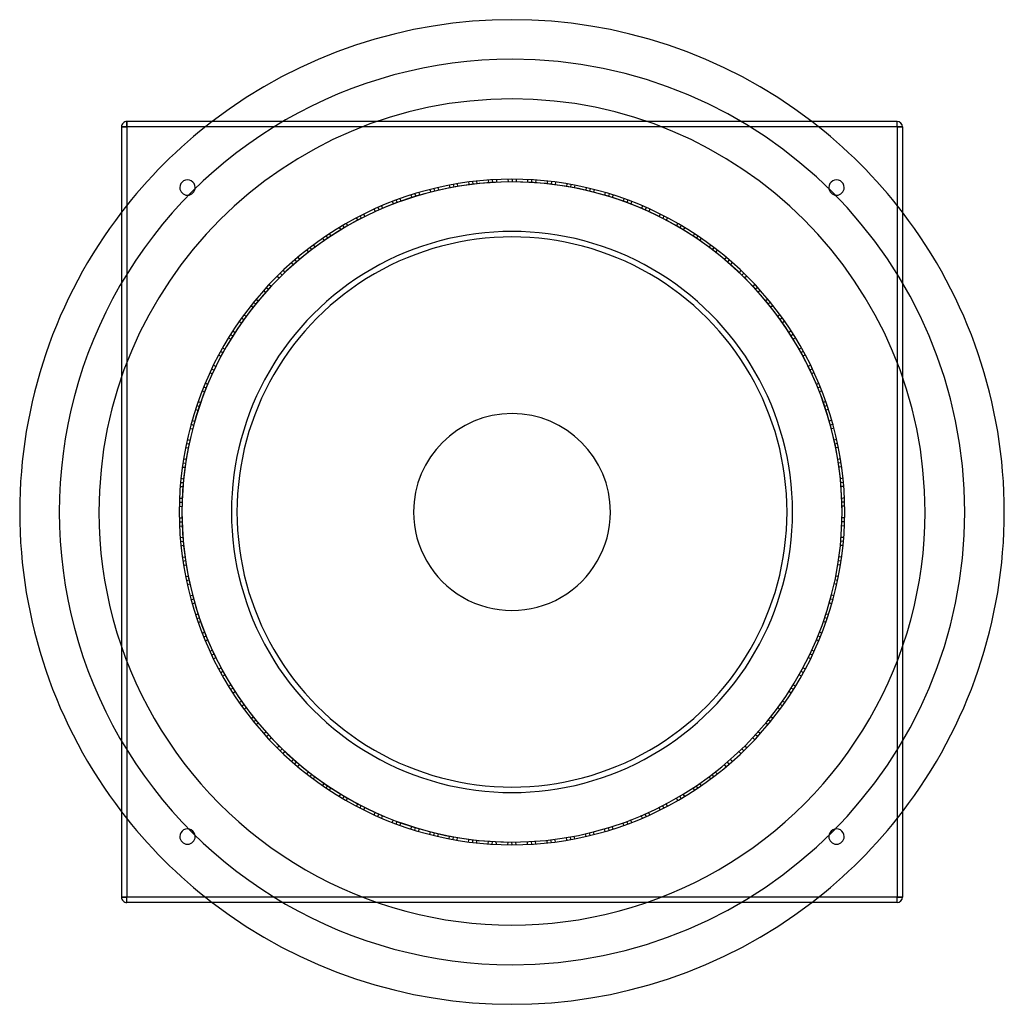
# Model space of a CAD drawing. Header units: millimetres. Extents: x -448 to 448, y -448 to 448.
import ezdxf

# ---------------------------------------------------------------- set-up
doc = ezdxf.new("R2010")
doc.units = ezdxf.units.MM
doc.layers.add('HIDDEN', color=7, linetype='Continuous')
doc.layers.add('THICK', color=7, linetype='Continuous')

msp = doc.modelspace()

# ---------------------------------------------------------------- linework, layer by layer
at = {"layer": 'HIDDEN'}
for p, q in [((-350, 350), (-355, 350)), ((-355, 350), (-355, 350)), ((-350, 350), (-350, 355)), ((-350, 355), (-350, 355)), ((-350, 350), (-350, -350)), ((350, 350), (-350, 350)), ((350, 350), (350, 355)), ((350, 355), (350, 355)), ((350, 350), (350, -350)), ((355, 350), (350, 350)), ((355, 350), (355, 350)), ((-57.22, 297.04), (-56.63, 294.61)), ((-57.22, 297.04), (-56.63, 294.61)), ((-57.22, 297.04), (-56.63, 294.61)), ((-53.6, 297.71), (-53.01, 295.28)), ((-53.6, 297.71), (-53.01, 295.28)), ((-53.6, 297.71), (-53.01, 295.28)), ((-53.6, 297.71), (-53.01, 295.28)), ((-49.79, 298.37), (-49.5, 295.89)), ((-49.79, 298.37), (-49.5, 295.89)), ((-49.79, 298.37), (-49.5, 295.89)), ((-39.56, 299.9), (-38.97, 297.46)), ((-39.56, 299.9), (-38.97, 297.46)), ((-35.78, 300.38), (-35.48, 297.89)), ((-35.78, 300.38), (-35.48, 297.89)), ((-35.78, 300.38), (-35.48, 297.89)), ((-35.78, 300.38), (-35.48, 297.89)), ((-35.78, 300.38), (-35.48, 297.89)), ((-35.78, 300.38), (-35.48, 297.89)), ((-32.12, 300.79), (-31.82, 298.31)), ((-32.12, 300.79), (-31.82, 298.31)), ((-21.69, 301.72), (-21.39, 299.24)), ((-21.69, 301.72), (-21.39, 299.24)), ((-21.69, 301.72), (-21.39, 299.24)), ((-18.01, 301.96), (-17.71, 299.48)), ((-18.01, 301.96), (-17.71, 299.48)), ((-18.01, 301.96), (-17.71, 299.48)), ((-18.01, 301.96), (-17.71, 299.48)), ((-14.15, 302.17), (-14.15, 299.67)), ((-14.15, 302.17), (-14.15, 299.67)), ((-14.15, 302.17), (-14.15, 299.67)), ((-3.82, 302.48), (-3.52, 299.98)), ((-3.82, 302.48), (-3.52, 299.98)), ((0, 302.5), (0, 300)), ((0, 302.5), (0, 300)), ((0, 302.5), (0, 300)), ((0, 302.5), (0, 300)), ((0, 302.5), (0, 300)), ((0, 302.5), (0, 300)), ((3.68, 302.48), (3.68, 299.98)), ((3.68, 302.48), (3.68, 299.98)), ((14.15, 302.17), (14.15, 299.67)), ((14.15, 302.17), (14.15, 299.67)), ((14.15, 302.17), (14.15, 299.67)), ((17.83, 301.97), (17.83, 299.47)), ((17.83, 301.97), (17.83, 299.47)), ((17.83, 301.97), (17.83, 299.47)), ((17.83, 301.97), (17.83, 299.47)), ((21.69, 301.72), (21.39, 299.24)), ((21.69, 301.72), (21.39, 299.24)), ((21.69, 301.72), (21.39, 299.24)), ((31.99, 300.8), (31.99, 298.29)), ((31.99, 300.8), (31.99, 298.29)), ((35.78, 300.38), (35.48, 297.89)), ((35.78, 300.38), (35.48, 297.89)), ((35.78, 300.38), (35.48, 297.89)), ((35.78, 300.38), (35.48, 297.89)), ((35.78, 300.38), (35.48, 297.89)), ((35.78, 300.38), (35.48, 297.89)), ((39.43, 299.92), (39.13, 297.44)), ((39.43, 299.92), (39.13, 297.44)), ((49.79, 298.37), (49.5, 295.89)), ((49.79, 298.37), (49.5, 295.89)), ((49.79, 298.37), (49.5, 295.89)), ((53.42, 297.75), (53.13, 295.26)), ((53.42, 297.75), (53.13, 295.26)), ((53.42, 297.75), (53.13, 295.26)), ((53.42, 297.75), (53.13, 295.26)), ((57.22, 297.04), (56.63, 294.61)), ((57.22, 297.04), (56.63, 294.61)), ((57.22, 297.04), (56.63, 294.61)), ((-91.95, 288.19), (-91.08, 285.84)), ((-91.95, 288.19), (-91.08, 285.84)), ((-91.95, 288.19), (-91.08, 285.84)), ((-88.43, 289.29), (-87.56, 286.94)), ((-88.43, 289.29), (-87.56, 286.94)), ((-88.43, 289.29), (-87.56, 286.94)), ((-88.43, 289.29), (-87.56, 286.94)), ((-84.73, 290.39), (-84.14, 287.96)), ((-84.73, 290.39), (-84.14, 287.96)), ((-84.73, 290.39), (-84.14, 287.96)), ((-74.76, 293.12), (-73.88, 290.76)), ((-74.76, 293.12), (-73.88, 290.76)), ((-71.05, 294.04), (-70.47, 291.61)), ((-71.05, 294.04), (-70.47, 291.61)), ((-71.05, 294.04), (-70.47, 291.61)), ((-71.05, 294.04), (-70.47, 291.61)), ((-71.05, 294.04), (-70.47, 291.61)), ((-71.05, 294.04), (-70.47, 291.61)), ((-67.47, 294.88), (-66.88, 292.45)), ((-67.47, 294.88), (-66.88, 292.45)), ((67.34, 294.91), (67.04, 292.41)), ((67.34, 294.91), (67.04, 292.41)), ((71.05, 294.04), (70.47, 291.61)), ((71.05, 294.04), (70.47, 291.61)), ((71.05, 294.04), (70.47, 291.61)), ((71.05, 294.04), (70.47, 291.61)), ((71.05, 294.04), (70.47, 291.61)), ((71.05, 294.04), (70.47, 291.61)), ((74.63, 293.15), (74.04, 290.72)), ((74.63, 293.15), (74.04, 290.72)), ((84.73, 290.39), (84.14, 287.96)), ((84.73, 290.39), (84.14, 287.96)), ((84.73, 290.39), (84.14, 287.96)), ((88.26, 289.34), (87.68, 286.9)), ((88.26, 289.34), (87.68, 286.9)), ((88.26, 289.34), (87.68, 286.9)), ((88.26, 289.34), (87.68, 286.9)), ((91.95, 288.19), (91.08, 285.84)), ((91.95, 288.19), (91.08, 285.84)), ((91.95, 288.19), (91.08, 285.84)), ((-118.48, 278.33), (-117.61, 275.98)), ((-118.48, 278.33), (-117.61, 275.98)), ((-118.48, 278.33), (-117.61, 275.98)), ((-108.9, 282.22), (-107.75, 279.98)), ((-108.9, 282.22), (-107.75, 279.98)), ((-105.33, 283.57), (-104.46, 281.23)), ((-105.33, 283.57), (-104.46, 281.23)), ((-105.33, 283.57), (-104.46, 281.23)), ((-105.33, 283.57), (-104.46, 281.23)), ((-105.33, 283.57), (-104.46, 281.23)), ((-105.33, 283.57), (-104.46, 281.23)), ((-101.87, 284.83), (-101, 282.49)), ((-101.87, 284.83), (-101, 282.49)), ((101.75, 284.88), (101.16, 282.43)), ((101.75, 284.88), (101.16, 282.43)), ((105.33, 283.57), (104.46, 281.23)), ((105.33, 283.57), (104.46, 281.23)), ((105.33, 283.57), (104.46, 281.23)), ((105.33, 283.57), (104.46, 281.23)), ((105.33, 283.57), (104.46, 281.23)), ((105.33, 283.57), (104.46, 281.23)), ((108.77, 282.27), (107.9, 279.92)), ((108.77, 282.27), (107.9, 279.92)), ((118.48, 278.33), (117.61, 275.98)), ((118.48, 278.33), (117.61, 275.98)), ((118.48, 278.33), (117.61, 275.98)), ((-138.13, 269.12), (-136.99, 266.9)), ((-138.13, 269.12), (-136.99, 266.9)), ((-138.13, 269.12), (-136.99, 266.9)), ((-138.13, 269.12), (-136.99, 266.9)), ((-138.13, 269.12), (-136.99, 266.9)), ((-138.13, 269.12), (-136.99, 266.9)), ((-134.85, 270.78), (-133.7, 268.56)), ((-134.85, 270.78), (-133.7, 268.56)), ((-125.39, 275.29), (-124.25, 273.06)), ((-125.39, 275.29), (-124.25, 273.06)), ((-125.39, 275.29), (-124.25, 273.06)), ((-122.02, 276.8), (-120.88, 274.57)), ((-122.02, 276.8), (-120.88, 274.57)), ((-122.02, 276.8), (-120.88, 274.57)), ((-122.02, 276.8), (-120.88, 274.57)), ((121.87, 276.87), (120.99, 274.52)), ((121.87, 276.87), (120.99, 274.52)), ((121.87, 276.87), (120.99, 274.52)), ((121.87, 276.87), (120.99, 274.52)), ((125.39, 275.29), (124.25, 273.06)), ((125.39, 275.29), (124.25, 273.06)), ((125.39, 275.29), (124.25, 273.06)), ((134.72, 270.84), (133.85, 268.49)), ((134.72, 270.84), (133.85, 268.49)), ((138.13, 269.12), (136.99, 266.9)), ((138.13, 269.12), (136.99, 266.9)), ((138.13, 269.12), (136.99, 266.9)), ((138.13, 269.12), (136.99, 266.9)), ((138.13, 269.12), (136.99, 266.9)), ((138.13, 269.12), (136.99, 266.9)), ((-153.91, 260.42), (-152.51, 258.34)), ((-153.91, 260.42), (-152.51, 258.34)), ((-153.91, 260.42), (-152.51, 258.34)), ((-153.91, 260.42), (-152.51, 258.34)), ((-150.57, 262.36), (-149.43, 260.14)), ((-150.57, 262.36), (-149.43, 260.14)), ((-150.57, 262.36), (-149.43, 260.14)), ((-141.51, 267.36), (-140.11, 265.27)), ((-141.51, 267.36), (-140.11, 265.27)), ((141.39, 267.42), (140.25, 265.2)), ((141.39, 267.42), (140.25, 265.2)), ((150.57, 262.36), (149.43, 260.14)), ((150.57, 262.36), (149.43, 260.14)), ((150.57, 262.36), (149.43, 260.14)), ((153.76, 260.51), (152.61, 258.28)), ((153.76, 260.51), (152.61, 258.28)), ((153.76, 260.51), (152.61, 258.28)), ((153.76, 260.51), (152.61, 258.28)), ((-168.99, 250.9), (-167.59, 248.82)), ((-168.99, 250.9), (-167.59, 248.82)), ((-168.99, 250.9), (-167.59, 248.82)), ((-168.99, 250.9), (-167.59, 248.82)), ((-168.99, 250.9), (-167.59, 248.82)), ((-168.99, 250.9), (-167.59, 248.82)), ((-165.93, 252.93), (-164.53, 250.86)), ((-165.93, 252.93), (-164.53, 250.86)), ((-157.07, 258.53), (-155.67, 256.45)), ((-157.07, 258.53), (-155.67, 256.45)), ((-157.07, 258.53), (-155.67, 256.45)), ((157.07, 258.53), (155.67, 256.45)), ((157.07, 258.53), (155.67, 256.45)), ((157.07, 258.53), (155.67, 256.45)), ((165.81, 253.01), (164.66, 250.77)), ((165.81, 253.01), (164.66, 250.77)), ((168.99, 250.9), (167.59, 248.82)), ((168.99, 250.9), (167.59, 248.82)), ((168.99, 250.9), (167.59, 248.82)), ((168.99, 250.9), (167.59, 248.82)), ((168.99, 250.9), (167.59, 248.82)), ((168.99, 250.9), (167.59, 248.82)), ((-180.54, 242.71), (-179.15, 240.64)), ((-180.54, 242.71), (-179.15, 240.64)), ((-180.54, 242.71), (-179.15, 240.64)), ((-172.14, 248.74), (-170.5, 246.84)), ((-172.14, 248.74), (-170.5, 246.84)), ((172.03, 248.82), (170.63, 246.75)), ((172.03, 248.82), (170.63, 246.75)), ((180.54, 242.71), (179.15, 240.64)), ((180.54, 242.71), (179.15, 240.64)), ((180.54, 242.71), (179.15, 240.64)), ((-186.54, 238.14), (-184.91, 236.24)), ((-186.54, 238.14), (-184.91, 236.24)), ((-186.54, 238.14), (-184.91, 236.24)), ((-183.63, 240.39), (-181.99, 238.49)), ((-183.63, 240.39), (-181.99, 238.49)), ((-183.63, 240.39), (-181.99, 238.49)), ((-183.63, 240.39), (-181.99, 238.49)), ((183.49, 240.5), (182.09, 238.42)), ((183.49, 240.5), (182.09, 238.42)), ((183.49, 240.5), (182.09, 238.42)), ((183.49, 240.5), (182.09, 238.42)), ((186.54, 238.14), (184.91, 236.24)), ((186.54, 238.14), (184.91, 236.24)), ((186.54, 238.14), (184.91, 236.24)), ((-200.35, 226.64), (-198.5, 224.94)), ((-200.35, 226.64), (-198.5, 224.94)), ((-197.48, 229.15), (-195.85, 227.25)), ((-197.48, 229.15), (-195.85, 227.25)), ((-197.48, 229.15), (-195.85, 227.25)), ((-197.48, 229.15), (-195.85, 227.25)), ((-197.48, 229.15), (-195.85, 227.25)), ((-197.48, 229.15), (-195.85, 227.25)), ((-194.68, 231.53), (-193.04, 229.64)), ((-194.68, 231.53), (-193.04, 229.64)), ((194.57, 231.62), (193.17, 229.53)), ((194.57, 231.62), (193.17, 229.53)), ((197.48, 229.15), (195.85, 227.25)), ((197.48, 229.15), (195.85, 227.25)), ((197.48, 229.15), (195.85, 227.25)), ((197.48, 229.15), (195.85, 227.25)), ((197.48, 229.15), (195.85, 227.25)), ((197.48, 229.15), (195.85, 227.25)), ((200.25, 226.73), (198.62, 224.83)), ((200.25, 226.73), (198.62, 224.83)), ((-210.77, 216.99), (-208.92, 215.29)), ((-210.77, 216.99), (-208.92, 215.29)), ((-210.77, 216.99), (-208.92, 215.29)), ((-210.77, 216.99), (-208.92, 215.29)), ((-207.98, 219.66), (-206.35, 217.76)), ((-207.98, 219.66), (-206.35, 217.76)), ((-207.98, 219.66), (-206.35, 217.76)), ((207.98, 219.66), (206.35, 217.76)), ((207.98, 219.66), (206.35, 217.76)), ((207.98, 219.66), (206.35, 217.76)), ((210.64, 217.11), (209.01, 215.21)), ((210.64, 217.11), (209.01, 215.21)), ((210.64, 217.11), (209.01, 215.21)), ((210.64, 217.11), (209.01, 215.21)), ((-220.69, 206.88), (-218.85, 205.2)), ((-220.69, 206.88), (-218.85, 205.2)), ((-213.4, 214.4), (-211.55, 212.71)), ((-213.4, 214.4), (-211.55, 212.71)), ((-213.4, 214.4), (-211.55, 212.71)), ((213.4, 214.4), (211.55, 212.71)), ((213.4, 214.4), (211.55, 212.71)), ((213.4, 214.4), (211.55, 212.71)), ((220.6, 206.98), (218.96, 205.08)), ((220.6, 206.98), (218.96, 205.08)), ((-225.75, 201.35), (-223.71, 199.89)), ((-225.75, 201.35), (-223.71, 199.89)), ((-223.19, 204.18), (-221.35, 202.49)), ((-223.19, 204.18), (-221.35, 202.49)), ((-223.19, 204.18), (-221.35, 202.49)), ((-223.19, 204.18), (-221.35, 202.49)), ((-223.19, 204.18), (-221.35, 202.49)), ((-223.19, 204.18), (-221.35, 202.49)), ((223.19, 204.18), (221.35, 202.49)), ((223.19, 204.18), (221.35, 202.49)), ((223.19, 204.18), (221.35, 202.49)), ((223.19, 204.18), (221.35, 202.49)), ((223.19, 204.18), (221.35, 202.49)), ((223.19, 204.18), (221.35, 202.49)), ((225.66, 201.45), (223.82, 199.76)), ((225.66, 201.45), (223.82, 199.76)), ((-234.95, 190.53), (-232.92, 189.07)), ((-234.95, 190.53), (-232.92, 189.07)), ((-234.95, 190.53), (-232.92, 189.07)), ((-234.95, 190.53), (-232.92, 189.07)), ((-232.5, 193.52), (-230.66, 191.83)), ((-232.5, 193.52), (-230.66, 191.83)), ((-232.5, 193.52), (-230.66, 191.83)), ((232.5, 193.52), (230.66, 191.83)), ((232.5, 193.52), (230.66, 191.83)), ((232.5, 193.52), (230.66, 191.83)), ((234.84, 190.67), (233, 188.98)), ((234.84, 190.67), (233, 188.98)), ((234.84, 190.67), (233, 188.98)), ((234.84, 190.67), (233, 188.98)), ((-243.61, 179.33), (-241.58, 177.87)), ((-243.61, 179.33), (-241.58, 177.87)), ((-237.26, 187.66), (-235.22, 186.2)), ((-237.26, 187.66), (-235.22, 186.2)), ((-237.26, 187.66), (-235.22, 186.2)), ((237.26, 187.66), (235.22, 186.2)), ((237.26, 187.66), (235.22, 186.2)), ((237.26, 187.66), (235.22, 186.2)), ((243.53, 179.44), (241.68, 177.74)), ((243.53, 179.44), (241.68, 177.74)), ((-247.98, 173.24), (-245.78, 172.02)), ((-247.98, 173.24), (-245.78, 172.02)), ((-245.78, 176.35), (-243.75, 174.89)), ((-245.78, 176.35), (-243.75, 174.89)), ((-245.78, 176.35), (-243.75, 174.89)), ((-245.78, 176.35), (-243.75, 174.89)), ((-245.78, 176.35), (-243.75, 174.89)), ((-245.78, 176.35), (-243.75, 174.89)), ((245.78, 176.35), (243.75, 174.89)), ((245.78, 176.35), (243.75, 174.89)), ((245.78, 176.35), (243.75, 174.89)), ((245.78, 176.35), (243.75, 174.89)), ((245.78, 176.35), (243.75, 174.89)), ((245.78, 176.35), (243.75, 174.89)), ((247.9, 173.35), (245.87, 171.89)), ((247.9, 173.35), (245.87, 171.89)), ((-255.84, 161.41), (-253.65, 160.2)), ((-255.84, 161.41), (-253.65, 160.2)), ((-255.84, 161.41), (-253.65, 160.2)), ((-255.84, 161.41), (-253.65, 160.2)), ((-253.76, 164.66), (-251.73, 163.2)), ((-253.76, 164.66), (-251.73, 163.2)), ((-253.76, 164.66), (-251.73, 163.2)), ((253.76, 164.66), (251.73, 163.2)), ((253.76, 164.66), (251.73, 163.2)), ((253.76, 164.66), (251.73, 163.2)), ((255.75, 161.56), (253.71, 160.1)), ((255.75, 161.56), (253.71, 160.1)), ((255.75, 161.56), (253.71, 160.1)), ((255.75, 161.56), (253.71, 160.1)), ((-257.79, 158.28), (-255.6, 157.07)), ((-257.79, 158.28), (-255.6, 157.07)), ((-257.79, 158.28), (-255.6, 157.07)), ((257.79, 158.28), (255.6, 157.07)), ((257.79, 158.28), (255.6, 157.07)), ((257.79, 158.28), (255.6, 157.07)), ((-264.91, 146.04), (-262.72, 144.84)), ((-264.91, 146.04), (-262.72, 144.84)), ((-264.91, 146.04), (-262.72, 144.84)), ((-264.91, 146.04), (-262.72, 144.84)), ((-264.91, 146.04), (-262.72, 144.84)), ((-264.91, 146.04), (-262.72, 144.84)), ((-263.11, 149.26), (-260.92, 148.05)), ((-263.11, 149.26), (-260.92, 148.05)), ((263.05, 149.37), (261, 147.91)), ((263.05, 149.37), (261, 147.91)), ((264.91, 146.04), (262.72, 144.84)), ((264.91, 146.04), (262.72, 144.84)), ((264.91, 146.04), (262.72, 144.84)), ((264.91, 146.04), (262.72, 144.84)), ((264.91, 146.04), (262.72, 144.84)), ((264.91, 146.04), (262.72, 144.84)), ((-266.73, 142.69), (-264.4, 141.75)), ((-266.73, 142.69), (-264.4, 141.75)), ((266.67, 142.81), (264.48, 141.6)), ((266.67, 142.81), (264.48, 141.6)), ((-274.7, 126.68), (-272.38, 125.74)), ((-274.7, 126.68), (-272.38, 125.74)), ((-274.7, 126.68), (-272.38, 125.74)), ((-273.13, 130.02), (-270.81, 129.07)), ((-273.13, 130.02), (-270.81, 129.07)), ((-273.13, 130.02), (-270.81, 129.07)), ((-273.13, 130.02), (-270.81, 129.07)), ((-271.45, 133.49), (-269.26, 132.28)), ((-271.45, 133.49), (-269.26, 132.28)), ((-271.45, 133.49), (-269.26, 132.28)), ((271.45, 133.49), (269.26, 132.28)), ((271.45, 133.49), (269.26, 132.28)), ((271.45, 133.49), (269.26, 132.28)), ((273.06, 130.17), (270.87, 128.96)), ((273.06, 130.17), (270.87, 128.96)), ((273.06, 130.17), (270.87, 128.96)), ((273.06, 130.17), (270.87, 128.96)), ((274.7, 126.68), (272.38, 125.74)), ((274.7, 126.68), (272.38, 125.74)), ((274.7, 126.68), (272.38, 125.74)), ((-278.92, 117.09), (-276.6, 116.15)), ((-278.92, 117.09), (-276.6, 116.15)), ((278.87, 117.21), (276.67, 116)), ((278.87, 117.21), (276.67, 116)), ((-281.74, 110.14), (-279.31, 109.48)), ((-281.74, 110.14), (-279.31, 109.48)), ((-280.32, 113.69), (-278.01, 112.75)), ((-280.32, 113.69), (-278.01, 112.75)), ((-280.32, 113.69), (-278.01, 112.75)), ((-280.32, 113.69), (-278.01, 112.75)), ((-280.32, 113.69), (-278.01, 112.75)), ((-280.32, 113.69), (-278.01, 112.75)), ((280.32, 113.69), (278.01, 112.75)), ((280.32, 113.69), (278.01, 112.75)), ((280.32, 113.69), (278.01, 112.75)), ((280.32, 113.69), (278.01, 112.75)), ((280.32, 113.69), (278.01, 112.75)), ((280.32, 113.69), (278.01, 112.75)), ((281.69, 110.27), (279.37, 109.33)), ((281.69, 110.27), (279.37, 109.33)), ((-285.34, 100.45), (-283.02, 99.51)), ((-285.34, 100.45), (-283.02, 99.51)), ((-285.34, 100.45), (-283.02, 99.51)), ((285.34, 100.45), (283.02, 99.51)), ((285.34, 100.45), (283.02, 99.51)), ((285.34, 100.45), (283.02, 99.51)), ((-287.75, 93.3), (-285.34, 92.64)), ((-287.75, 93.3), (-285.34, 92.64)), ((-287.75, 93.3), (-285.34, 92.64)), ((-286.59, 96.8), (-284.18, 96.14)), ((-286.59, 96.8), (-284.18, 96.14)), ((-286.59, 96.8), (-284.18, 96.14)), ((-286.59, 96.8), (-284.18, 96.14)), ((286.54, 96.96), (284.22, 96.02)), ((286.54, 96.96), (284.22, 96.02)), ((286.54, 96.96), (284.22, 96.02)), ((286.54, 96.96), (284.22, 96.02)), ((287.75, 93.3), (285.34, 92.64)), ((287.75, 93.3), (285.34, 92.64)), ((287.75, 93.3), (285.34, 92.64)), ((-290.81, 83.28), (-288.4, 82.62)), ((-290.81, 83.28), (-288.4, 82.62)), ((290.77, 83.41), (288.44, 82.46)), ((290.77, 83.41), (288.44, 82.46)), ((-292.78, 76.05), (-290.3, 75.68)), ((-292.78, 76.05), (-290.3, 75.68)), ((-291.8, 79.74), (-289.39, 79.08)), ((-291.8, 79.74), (-289.39, 79.08)), ((-291.8, 79.74), (-289.39, 79.08)), ((-291.8, 79.74), (-289.39, 79.08)), ((-291.8, 79.74), (-289.39, 79.08)), ((-291.8, 79.74), (-289.39, 79.08)), ((291.8, 79.74), (289.39, 79.08)), ((291.8, 79.74), (289.39, 79.08)), ((291.8, 79.74), (289.39, 79.08)), ((291.8, 79.74), (289.39, 79.08)), ((291.8, 79.74), (289.39, 79.08)), ((291.8, 79.74), (289.39, 79.08)), ((292.75, 76.18), (290.34, 75.52)), ((292.75, 76.18), (290.34, 75.52)), ((-295.21, 66), (-292.8, 65.34)), ((-295.21, 66), (-292.8, 65.34)), ((-295.21, 66), (-292.8, 65.34)), ((295.21, 66), (292.8, 65.34)), ((295.21, 66), (292.8, 65.34)), ((295.21, 66), (292.8, 65.34)), ((-296.77, 58.61), (-294.29, 58.24)), ((-296.77, 58.61), (-294.29, 58.24)), ((-296.77, 58.61), (-294.29, 58.24)), ((-296.03, 62.22), (-293.55, 61.85)), ((-296.03, 62.22), (-293.55, 61.85)), ((-296.03, 62.22), (-293.55, 61.85)), ((-296.03, 62.22), (-293.55, 61.85)), ((296, 62.39), (293.58, 61.73)), ((296, 62.39), (293.58, 61.73)), ((296, 62.39), (293.58, 61.73)), ((296, 62.39), (293.58, 61.73)), ((296.77, 58.61), (294.29, 58.24)), ((296.77, 58.61), (294.29, 58.24)), ((296.77, 58.61), (294.29, 58.24)), ((-298.62, 48.3), (-296.15, 47.93)), ((-298.62, 48.3), (-296.15, 47.93)), ((298.6, 48.43), (296.17, 47.77)), ((298.6, 48.43), (296.17, 47.77)), ((-299.72, 40.89), (-297.21, 40.81)), ((-299.72, 40.89), (-297.21, 40.81)), ((-299.18, 44.66), (-296.71, 44.29)), ((-299.18, 44.66), (-296.71, 44.29)), ((-299.18, 44.66), (-296.71, 44.29)), ((-299.18, 44.66), (-296.71, 44.29)), ((-299.18, 44.66), (-296.71, 44.29)), ((-299.18, 44.66), (-296.71, 44.29)), ((299.18, 44.66), (296.71, 44.29)), ((299.18, 44.66), (296.71, 44.29)), ((299.18, 44.66), (296.71, 44.29)), ((299.18, 44.66), (296.71, 44.29)), ((299.18, 44.66), (296.71, 44.29)), ((299.18, 44.66), (296.71, 44.29)), ((299.71, 41.02), (297.23, 40.65)), ((299.71, 41.02), (297.23, 40.65)), ((-300.95, 30.62), (-298.47, 30.25)), ((-300.95, 30.62), (-298.47, 30.25)), ((-300.95, 30.62), (-298.47, 30.25)), ((300.95, 30.62), (298.47, 30.25)), ((300.95, 30.62), (298.47, 30.25)), ((300.95, 30.62), (298.47, 30.25)), ((301.3, 26.95), (298.82, 26.58)), ((301.3, 26.95), (298.82, 26.58)), ((301.3, 26.95), (298.82, 26.58)), ((301.3, 26.95), (298.82, 26.58)), ((-301.62, 23.1), (-299.11, 23.03)), ((-301.62, 23.1), (-299.11, 23.03)), ((-301.62, 23.1), (-299.11, 23.03)), ((-301.31, 26.77), (-298.81, 26.7)), ((-301.31, 26.77), (-298.81, 26.7)), ((-301.31, 26.77), (-298.81, 26.7)), ((-301.31, 26.77), (-298.81, 26.7)), ((301.62, 23.1), (299.11, 23.03)), ((301.62, 23.1), (299.11, 23.03)), ((301.62, 23.1), (299.11, 23.03)), ((-302.37, 8.96), (-299.87, 8.89)), ((-302.37, 8.96), (-299.87, 8.89)), ((-302.37, 8.96), (-299.87, 8.89)), ((-302.37, 8.96), (-299.87, 8.89)), ((-302.37, 8.96), (-299.87, 8.89)), ((-302.37, 8.96), (-299.87, 8.89)), ((-302.24, 12.64), (-299.74, 12.57)), ((-302.24, 12.64), (-299.74, 12.57)), ((302.23, 12.78), (299.74, 12.41)), ((302.23, 12.78), (299.74, 12.41)), ((302.37, 8.96), (299.87, 8.89)), ((302.37, 8.96), (299.87, 8.89)), ((302.37, 8.96), (299.87, 8.89)), ((302.37, 8.96), (299.87, 8.89)), ((302.37, 8.96), (299.87, 8.89)), ((302.37, 8.96), (299.87, 8.89)), ((-302.46, 5.15), (-299.95, 5.37)), ((-302.46, 5.15), (-299.95, 5.37)), ((302.45, 5.28), (299.95, 5.21)), ((302.45, 5.28), (299.95, 5.21)), ((-302.46, -5.19), (-299.95, -5.27)), ((-302.46, -5.19), (-299.95, -5.27)), ((-302.46, -5.19), (-299.95, -5.27)), ((-302.36, -9.05), (-299.87, -8.83)), ((-302.36, -9.05), (-299.87, -8.83)), ((-302.36, -9.05), (-299.87, -8.83)), ((-302.36, -9.05), (-299.87, -8.83)), ((302.37, -8.88), (299.87, -8.95)), ((302.37, -8.88), (299.87, -8.95)), ((302.37, -8.88), (299.87, -8.95)), ((302.37, -8.88), (299.87, -8.95)), ((302.46, -5.19), (299.95, -5.27)), ((302.46, -5.19), (299.95, -5.27)), ((302.46, -5.19), (299.95, -5.27)), ((-302.23, -12.73), (-299.74, -12.51)), ((-302.23, -12.73), (-299.74, -12.51)), ((-302.23, -12.73), (-299.74, -12.51)), ((302.23, -12.73), (299.74, -12.51)), ((302.23, -12.73), (299.74, -12.51)), ((302.23, -12.73), (299.74, -12.51)), ((-301.61, -23.19), (-299.12, -22.97)), ((-301.61, -23.19), (-299.12, -22.97)), ((-301.31, -26.86), (-298.81, -26.64)), ((-301.31, -26.86), (-298.81, -26.64)), ((-301.31, -26.86), (-298.81, -26.64)), ((-301.31, -26.86), (-298.81, -26.64)), ((-301.31, -26.86), (-298.81, -26.64)), ((-301.31, -26.86), (-298.81, -26.64)), ((301.31, -26.86), (298.81, -26.64)), ((301.31, -26.86), (298.81, -26.64)), ((301.31, -26.86), (298.81, -26.64)), ((301.31, -26.86), (298.81, -26.64)), ((301.31, -26.86), (298.81, -26.64)), ((301.31, -26.86), (298.81, -26.64)), ((301.62, -23.06), (299.11, -23.13)), ((301.62, -23.06), (299.11, -23.13)), ((-300.94, -30.66), (-298.48, -30.14)), ((-300.94, -30.66), (-298.48, -30.14)), ((300.96, -30.52), (298.47, -30.3)), ((300.96, -30.52), (298.47, -30.3)), ((-299.72, -40.93), (-297.23, -40.71)), ((-299.72, -40.93), (-297.23, -40.71)), ((-299.72, -40.93), (-297.23, -40.71)), ((-299.17, -44.75), (-296.72, -44.23)), ((-299.17, -44.75), (-296.72, -44.23)), ((-299.17, -44.75), (-296.72, -44.23)), ((-299.17, -44.75), (-296.72, -44.23)), ((299.2, -44.58), (296.7, -44.35)), ((299.2, -44.58), (296.7, -44.35)), ((299.2, -44.58), (296.7, -44.35)), ((299.2, -44.58), (296.7, -44.35)), ((299.72, -40.93), (297.23, -40.71)), ((299.72, -40.93), (297.23, -40.71)), ((299.72, -40.93), (297.23, -40.71)), ((-298.6, -48.39), (-296.16, -47.88)), ((-298.6, -48.39), (-296.16, -47.88)), ((-298.6, -48.39), (-296.16, -47.88)), ((298.6, -48.39), (296.16, -47.88)), ((298.6, -48.39), (296.16, -47.88)), ((298.6, -48.39), (296.16, -47.88)), ((-296.75, -58.7), (-294.3, -58.19)), ((-296.75, -58.7), (-294.3, -58.19)), ((-296.01, -62.31), (-293.57, -61.79)), ((-296.01, -62.31), (-293.57, -61.79)), ((-296.01, -62.31), (-293.57, -61.79)), ((-296.01, -62.31), (-293.57, -61.79)), ((-296.01, -62.31), (-293.57, -61.79)), ((-296.01, -62.31), (-293.57, -61.79)), ((296.01, -62.31), (293.57, -61.79)), ((296.01, -62.31), (293.57, -61.79)), ((296.01, -62.31), (293.57, -61.79)), ((296.01, -62.31), (293.57, -61.79)), ((296.01, -62.31), (293.57, -61.79)), ((296.01, -62.31), (293.57, -61.79)), ((296.78, -58.57), (294.27, -58.35)), ((296.78, -58.57), (294.27, -58.35)), ((-295.2, -66.04), (-292.82, -65.23)), ((-295.2, -66.04), (-292.82, -65.23)), ((295.23, -65.91), (292.79, -65.39)), ((295.23, -65.91), (292.79, -65.39)), ((-292.77, -76.09), (-290.32, -75.57)), ((-292.77, -76.09), (-290.32, -75.57)), ((-292.77, -76.09), (-290.32, -75.57)), ((-291.78, -79.82), (-289.41, -79.02)), ((-291.78, -79.82), (-289.41, -79.02)), ((-291.78, -79.82), (-289.41, -79.02)), ((-291.78, -79.82), (-289.41, -79.02)), ((291.83, -79.65), (289.37, -79.14)), ((291.83, -79.65), (289.37, -79.14)), ((291.83, -79.65), (289.37, -79.14)), ((291.83, -79.65), (289.37, -79.14)), ((292.77, -76.09), (290.32, -75.57)), ((292.77, -76.09), (290.32, -75.57)), ((292.77, -76.09), (290.32, -75.57)), ((-290.79, -83.37), (-288.41, -82.57)), ((-290.79, -83.37), (-288.41, -82.57)), ((-290.79, -83.37), (-288.41, -82.57)), ((290.79, -83.37), (288.41, -82.57)), ((290.79, -83.37), (288.41, -82.57)), ((290.79, -83.37), (288.41, -82.57)), ((-287.72, -93.39), (-285.36, -92.59)), ((-287.72, -93.39), (-285.36, -92.59)), ((-286.57, -96.88), (-284.2, -96.08)), ((-286.57, -96.88), (-284.2, -96.08)), ((-286.57, -96.88), (-284.2, -96.08)), ((-286.57, -96.88), (-284.2, -96.08)), ((-286.57, -96.88), (-284.2, -96.08)), ((-286.57, -96.88), (-284.2, -96.08)), ((286.57, -96.88), (284.2, -96.08)), ((286.57, -96.88), (284.2, -96.08)), ((286.57, -96.88), (284.2, -96.08)), ((286.57, -96.88), (284.2, -96.08)), ((286.57, -96.88), (284.2, -96.08)), ((286.57, -96.88), (284.2, -96.08)), ((287.77, -93.26), (285.31, -92.74)), ((287.77, -93.26), (285.31, -92.74)), ((-285.32, -100.49), (-283.05, -99.41)), ((-285.32, -100.49), (-283.05, -99.41)), ((285.37, -100.36), (283, -99.56)), ((285.37, -100.36), (283, -99.56)), ((-281.72, -110.18), (-279.35, -109.38)), ((-281.72, -110.18), (-279.35, -109.38)), ((-281.72, -110.18), (-279.35, -109.38)), ((-280.29, -113.77), (-278.03, -112.69)), ((-280.29, -113.77), (-278.03, -112.69)), ((-280.29, -113.77), (-278.03, -112.69)), ((-280.29, -113.77), (-278.03, -112.69)), ((-278.88, -117.18), (-276.62, -116.1)), ((-278.88, -117.18), (-276.62, -116.1)), ((-278.88, -117.18), (-276.62, -116.1)), ((278.88, -117.18), (276.62, -116.1)), ((278.88, -117.18), (276.62, -116.1)), ((278.88, -117.18), (276.62, -116.1)), ((280.36, -113.61), (277.98, -112.81)), ((280.36, -113.61), (277.98, -112.81)), ((280.36, -113.61), (277.98, -112.81)), ((280.36, -113.61), (277.98, -112.81)), ((281.72, -110.18), (279.35, -109.38)), ((281.72, -110.18), (279.35, -109.38)), ((281.72, -110.18), (279.35, -109.38)), ((-274.66, -126.76), (-272.4, -125.69)), ((-274.66, -126.76), (-272.4, -125.69)), ((-273.1, -130.09), (-270.84, -129.02)), ((-273.1, -130.09), (-270.84, -129.02)), ((-273.1, -130.09), (-270.84, -129.02)), ((-273.1, -130.09), (-270.84, -129.02)), ((-273.1, -130.09), (-270.84, -129.02)), ((-273.1, -130.09), (-270.84, -129.02)), ((-271.43, -133.53), (-269.31, -132.19)), ((-271.43, -133.53), (-269.31, -132.19)), ((271.49, -133.41), (269.24, -132.33)), ((271.49, -133.41), (269.24, -132.33)), ((273.1, -130.09), (270.84, -129.02)), ((273.1, -130.09), (270.84, -129.02)), ((273.1, -130.09), (270.84, -129.02)), ((273.1, -130.09), (270.84, -129.02)), ((273.1, -130.09), (270.84, -129.02)), ((273.1, -130.09), (270.84, -129.02)), ((274.72, -126.64), (272.33, -125.83)), ((274.72, -126.64), (272.33, -125.83)), ((-266.71, -142.73), (-264.45, -141.65)), ((-266.71, -142.73), (-264.45, -141.65)), ((-266.71, -142.73), (-264.45, -141.65)), ((266.71, -142.73), (264.45, -141.65)), ((266.71, -142.73), (264.45, -141.65)), ((266.71, -142.73), (264.45, -141.65)), ((-264.87, -146.12), (-262.75, -144.78)), ((-264.87, -146.12), (-262.75, -144.78)), ((-264.87, -146.12), (-262.75, -144.78)), ((-264.87, -146.12), (-262.75, -144.78)), ((-263.07, -149.34), (-260.95, -148)), ((-263.07, -149.34), (-260.95, -148)), ((-263.07, -149.34), (-260.95, -148)), ((263.07, -149.34), (260.95, -148)), ((263.07, -149.34), (260.95, -148)), ((263.07, -149.34), (260.95, -148)), ((264.95, -145.97), (262.69, -144.89)), ((264.95, -145.97), (262.69, -144.89)), ((264.95, -145.97), (262.69, -144.89)), ((264.95, -145.97), (262.69, -144.89)), ((-257.74, -158.36), (-255.62, -157.02)), ((-257.74, -158.36), (-255.62, -157.02)), ((-255.79, -161.48), (-253.68, -160.15)), ((-255.79, -161.48), (-253.68, -160.15)), ((-255.79, -161.48), (-253.68, -160.15)), ((-255.79, -161.48), (-253.68, -160.15)), ((-255.79, -161.48), (-253.68, -160.15)), ((-255.79, -161.48), (-253.68, -160.15)), ((255.79, -161.48), (253.68, -160.15)), ((255.79, -161.48), (253.68, -160.15)), ((255.79, -161.48), (253.68, -160.15)), ((255.79, -161.48), (253.68, -160.15)), ((255.79, -161.48), (253.68, -160.15)), ((255.79, -161.48), (253.68, -160.15)), ((257.81, -158.24), (255.54, -157.16)), ((257.81, -158.24), (255.54, -157.16)), ((-253.74, -164.7), (-251.78, -163.11)), ((-253.74, -164.7), (-251.78, -163.11)), ((253.81, -164.58), (251.69, -163.25)), ((253.81, -164.58), (251.69, -163.25)), ((-247.96, -173.27), (-245.84, -171.94)), ((-247.96, -173.27), (-245.84, -171.94)), ((-247.96, -173.27), (-245.84, -171.94)), ((-245.73, -176.42), (-243.78, -174.84)), ((-245.73, -176.42), (-243.78, -174.84)), ((-245.73, -176.42), (-243.78, -174.84)), ((-245.73, -176.42), (-243.78, -174.84)), ((-243.56, -179.4), (-241.62, -177.83)), ((-243.56, -179.4), (-241.62, -177.83)), ((-243.56, -179.4), (-241.62, -177.83)), ((243.56, -179.4), (241.62, -177.83)), ((243.56, -179.4), (241.62, -177.83)), ((243.56, -179.4), (241.62, -177.83)), ((245.83, -176.28), (243.71, -174.94)), ((245.83, -176.28), (243.71, -174.94)), ((245.83, -176.28), (243.71, -174.94)), ((245.83, -176.28), (243.71, -174.94)), ((247.96, -173.27), (245.84, -171.94)), ((247.96, -173.27), (245.84, -171.94)), ((247.96, -173.27), (245.84, -171.94)), ((-237.2, -187.73), (-235.26, -186.15)), ((-237.2, -187.73), (-235.26, -186.15)), ((237.28, -187.62), (235.16, -186.28)), ((237.28, -187.62), (235.16, -186.28)), ((-234.9, -190.6), (-232.96, -189.03)), ((-234.9, -190.6), (-232.96, -189.03)), ((-234.9, -190.6), (-232.96, -189.03)), ((-234.9, -190.6), (-232.96, -189.03)), ((-234.9, -190.6), (-232.96, -189.03)), ((-234.9, -190.6), (-232.96, -189.03)), ((-232.48, -193.55), (-230.72, -191.75)), ((-232.48, -193.55), (-230.72, -191.75)), ((232.56, -193.45), (230.62, -191.87)), ((232.56, -193.45), (230.62, -191.87)), ((234.9, -190.6), (232.96, -189.03)), ((234.9, -190.6), (232.96, -189.03)), ((234.9, -190.6), (232.96, -189.03)), ((234.9, -190.6), (232.96, -189.03)), ((234.9, -190.6), (232.96, -189.03)), ((234.9, -190.6), (232.96, -189.03)), ((-225.72, -201.38), (-223.78, -199.81)), ((-225.72, -201.38), (-223.78, -199.81)), ((-225.72, -201.38), (-223.78, -199.81)), ((-223.14, -204.25), (-221.39, -202.45)), ((-223.14, -204.25), (-221.39, -202.45)), ((-223.14, -204.25), (-221.39, -202.45)), ((-223.14, -204.25), (-221.39, -202.45)), ((-220.63, -206.95), (-218.89, -205.15)), ((-220.63, -206.95), (-218.89, -205.15)), ((-220.63, -206.95), (-218.89, -205.15)), ((220.63, -206.95), (218.89, -205.15)), ((220.63, -206.95), (218.89, -205.15)), ((220.63, -206.95), (218.89, -205.15)), ((223.25, -204.12), (221.31, -202.54)), ((223.25, -204.12), (221.31, -202.54)), ((223.25, -204.12), (221.31, -202.54)), ((223.25, -204.12), (221.31, -202.54)), ((225.72, -201.38), (223.78, -199.81)), ((225.72, -201.38), (223.78, -199.81)), ((225.72, -201.38), (223.78, -199.81)), ((-213.33, -214.47), (-211.59, -212.67)), ((-213.33, -214.47), (-211.59, -212.67)), ((213.43, -214.37), (211.48, -212.79)), ((213.43, -214.37), (211.48, -212.79)), ((-210.71, -217.05), (-208.97, -215.25)), ((-210.71, -217.05), (-208.97, -215.25)), ((-210.71, -217.05), (-208.97, -215.25)), ((-210.71, -217.05), (-208.97, -215.25)), ((-210.71, -217.05), (-208.97, -215.25)), ((-210.71, -217.05), (-208.97, -215.25)), ((-207.95, -219.69), (-206.43, -217.69)), ((-207.95, -219.69), (-206.43, -217.69)), ((208.05, -219.59), (206.31, -217.8)), ((208.05, -219.59), (206.31, -217.8)), ((210.71, -217.05), (208.97, -215.25)), ((210.71, -217.05), (208.97, -215.25)), ((210.71, -217.05), (208.97, -215.25)), ((210.71, -217.05), (208.97, -215.25)), ((210.71, -217.05), (208.97, -215.25)), ((210.71, -217.05), (208.97, -215.25)), ((-200.32, -226.67), (-198.58, -224.87)), ((-200.32, -226.67), (-198.58, -224.87)), ((-200.32, -226.67), (-198.58, -224.87)), ((-197.41, -229.2), (-195.89, -227.21)), ((-197.41, -229.2), (-195.89, -227.21)), ((-197.41, -229.2), (-195.89, -227.21)), ((-197.41, -229.2), (-195.89, -227.21)), ((-194.61, -231.59), (-193.09, -229.6)), ((-194.61, -231.59), (-193.09, -229.6)), ((-194.61, -231.59), (-193.09, -229.6)), ((194.61, -231.59), (193.09, -229.6)), ((194.61, -231.59), (193.09, -229.6)), ((194.61, -231.59), (193.09, -229.6)), ((197.54, -229.09), (195.8, -227.29)), ((197.54, -229.09), (195.8, -227.29)), ((197.54, -229.09), (195.8, -227.29)), ((197.54, -229.09), (195.8, -227.29)), ((200.32, -226.67), (198.58, -224.87)), ((200.32, -226.67), (198.58, -224.87)), ((200.32, -226.67), (198.58, -224.87)), ((-186.47, -238.19), (-184.95, -236.2)), ((-186.47, -238.19), (-184.95, -236.2)), ((-183.56, -240.44), (-182.04, -238.46)), ((-183.56, -240.44), (-182.04, -238.46)), ((-183.56, -240.44), (-182.04, -238.46)), ((-183.56, -240.44), (-182.04, -238.46)), ((-183.56, -240.44), (-182.04, -238.46)), ((-183.56, -240.44), (-182.04, -238.46)), ((-180.51, -242.74), (-179.23, -240.57)), ((-180.51, -242.74), (-179.23, -240.57)), ((180.62, -242.66), (179.1, -240.67)), ((180.62, -242.66), (179.1, -240.67)), ((183.56, -240.44), (182.04, -238.46)), ((183.56, -240.44), (182.04, -238.46)), ((183.56, -240.44), (182.04, -238.46)), ((183.56, -240.44), (182.04, -238.46)), ((183.56, -240.44), (182.04, -238.46)), ((183.56, -240.44), (182.04, -238.46)), ((186.58, -238.11), (184.82, -236.31)), ((186.58, -238.11), (184.82, -236.31)), ((-172.11, -248.77), (-170.59, -246.78)), ((-172.11, -248.77), (-170.59, -246.78)), ((-172.11, -248.77), (-170.59, -246.78)), ((-168.92, -250.94), (-167.64, -248.79)), ((-168.92, -250.94), (-167.64, -248.79)), ((-168.92, -250.94), (-167.64, -248.79)), ((-168.92, -250.94), (-167.64, -248.79)), ((169.06, -250.85), (167.54, -248.86)), ((169.06, -250.85), (167.54, -248.86)), ((169.06, -250.85), (167.54, -248.86)), ((169.06, -250.85), (167.54, -248.86)), ((172.11, -248.77), (170.59, -246.78)), ((172.11, -248.77), (170.59, -246.78)), ((172.11, -248.77), (170.59, -246.78)), ((-165.85, -252.98), (-164.58, -250.83)), ((-165.85, -252.98), (-164.58, -250.83)), ((-165.85, -252.98), (-164.58, -250.83)), ((-156.99, -258.57), (-155.72, -256.42)), ((-156.99, -258.57), (-155.72, -256.42)), ((-153.83, -260.47), (-152.56, -258.31)), ((-153.83, -260.47), (-152.56, -258.31)), ((-153.83, -260.47), (-152.56, -258.31)), ((-153.83, -260.47), (-152.56, -258.31)), ((-153.83, -260.47), (-152.56, -258.31)), ((-153.83, -260.47), (-152.56, -258.31)), ((153.83, -260.47), (152.56, -258.31)), ((153.83, -260.47), (152.56, -258.31)), ((153.83, -260.47), (152.56, -258.31)), ((153.83, -260.47), (152.56, -258.31)), ((153.83, -260.47), (152.56, -258.31)), ((153.83, -260.47), (152.56, -258.31)), ((157.1, -258.5), (155.58, -256.51)), ((157.1, -258.5), (155.58, -256.51)), ((165.85, -252.98), (164.58, -250.83)), ((165.85, -252.98), (164.58, -250.83)), ((165.85, -252.98), (164.58, -250.83)), ((-150.53, -262.39), (-149.52, -260.08)), ((-150.53, -262.39), (-149.52, -260.08)), ((-141.48, -267.38), (-140.2, -265.22)), ((-141.48, -267.38), (-140.2, -265.22)), ((-141.48, -267.38), (-140.2, -265.22)), ((-138.05, -269.16), (-137.04, -266.87)), ((-138.05, -269.16), (-137.04, -266.87)), ((-138.05, -269.16), (-137.04, -266.87)), ((-138.05, -269.16), (-137.04, -266.87)), ((138.21, -269.08), (136.93, -266.93)), ((138.21, -269.08), (136.93, -266.93)), ((138.21, -269.08), (136.93, -266.93)), ((138.21, -269.08), (136.93, -266.93)), ((141.48, -267.38), (140.2, -265.22)), ((141.48, -267.38), (140.2, -265.22)), ((141.48, -267.38), (140.2, -265.22)), ((150.65, -262.32), (149.38, -260.17)), ((150.65, -262.32), (149.38, -260.17)), ((-134.76, -270.82), (-133.75, -268.53)), ((-134.76, -270.82), (-133.75, -268.53)), ((-134.76, -270.82), (-133.75, -268.53)), ((-125.3, -275.33), (-124.3, -273.04)), ((-125.3, -275.33), (-124.3, -273.04)), ((-121.94, -276.83), (-120.94, -274.54)), ((-121.94, -276.83), (-120.94, -274.54)), ((-121.94, -276.83), (-120.94, -274.54)), ((-121.94, -276.83), (-120.94, -274.54)), ((-121.94, -276.83), (-120.94, -274.54)), ((-121.94, -276.83), (-120.94, -274.54)), ((-118.44, -278.35), (-117.71, -275.94)), ((-118.44, -278.35), (-117.71, -275.94)), ((118.57, -278.29), (117.56, -276.01)), ((118.57, -278.29), (117.56, -276.01)), ((121.94, -276.83), (120.94, -274.54)), ((121.94, -276.83), (120.94, -274.54)), ((121.94, -276.83), (120.94, -274.54)), ((121.94, -276.83), (120.94, -274.54)), ((121.94, -276.83), (120.94, -274.54)), ((121.94, -276.83), (120.94, -274.54)), ((125.43, -275.27), (124.15, -273.11)), ((125.43, -275.27), (124.15, -273.11)), ((134.76, -270.82), (133.75, -268.53)), ((134.76, -270.82), (133.75, -268.53)), ((134.76, -270.82), (133.75, -268.53)), ((-108.86, -282.23), (-107.85, -279.94)), ((-108.86, -282.23), (-107.85, -279.94)), ((-108.86, -282.23), (-107.85, -279.94)), ((-105.25, -283.6), (-104.52, -281.2)), ((-105.25, -283.6), (-104.52, -281.2)), ((-105.25, -283.6), (-104.52, -281.2)), ((-105.25, -283.6), (-104.52, -281.2)), ((-101.79, -284.86), (-101.06, -282.47)), ((-101.79, -284.86), (-101.06, -282.47)), ((-101.79, -284.86), (-101.06, -282.47)), ((-91.86, -288.21), (-91.13, -285.82)), ((-91.86, -288.21), (-91.13, -285.82)), ((91.99, -288.17), (90.98, -285.87)), ((91.99, -288.17), (90.98, -285.87)), ((101.79, -284.86), (101.06, -282.47)), ((101.79, -284.86), (101.06, -282.47)), ((101.79, -284.86), (101.06, -282.47)), ((105.41, -283.54), (104.4, -281.25)), ((105.41, -283.54), (104.4, -281.25)), ((105.41, -283.54), (104.4, -281.25)), ((105.41, -283.54), (104.4, -281.25)), ((108.86, -282.23), (107.85, -279.94)), ((108.86, -282.23), (107.85, -279.94)), ((108.86, -282.23), (107.85, -279.94)), ((-88.35, -289.31), (-87.62, -286.92)), ((-88.35, -289.31), (-87.62, -286.92)), ((-88.35, -289.31), (-87.62, -286.92)), ((-88.35, -289.31), (-87.62, -286.92)), ((-88.35, -289.31), (-87.62, -286.92)), ((-88.35, -289.31), (-87.62, -286.92)), ((-84.69, -290.4), (-84.25, -287.93)), ((-84.69, -290.4), (-84.25, -287.93)), ((-74.71, -293.13), (-73.98, -290.73)), ((-74.71, -293.13), (-73.98, -290.73)), ((-74.71, -293.13), (-73.98, -290.73)), ((-70.97, -294.06), (-70.53, -291.59)), ((-70.97, -294.06), (-70.53, -291.59)), ((-70.97, -294.06), (-70.53, -291.59)), ((-70.97, -294.06), (-70.53, -291.59)), ((-67.38, -294.9), (-66.94, -292.44)), ((-67.38, -294.9), (-66.94, -292.44)), ((-67.38, -294.9), (-66.94, -292.44)), ((-57.13, -297.06), (-56.69, -294.6)), ((-57.13, -297.06), (-56.69, -294.6)), ((-53.51, -297.73), (-53.07, -295.27)), ((-53.51, -297.73), (-53.07, -295.27)), ((-53.51, -297.73), (-53.07, -295.27)), ((-53.51, -297.73), (-53.07, -295.27)), ((-53.51, -297.73), (-53.07, -295.27)), ((-53.51, -297.73), (-53.07, -295.27)), ((53.51, -297.73), (53.07, -295.27)), ((53.51, -297.73), (53.07, -295.27)), ((53.51, -297.73), (53.07, -295.27)), ((53.51, -297.73), (53.07, -295.27)), ((53.51, -297.73), (53.07, -295.27)), ((53.51, -297.73), (53.07, -295.27)), ((57.26, -297.03), (56.53, -294.63)), ((57.26, -297.03), (56.53, -294.63)), ((67.38, -294.9), (66.94, -292.44)), ((67.38, -294.9), (66.94, -292.44)), ((67.38, -294.9), (66.94, -292.44)), ((71.14, -294.02), (70.41, -291.62)), ((71.14, -294.02), (70.41, -291.62)), ((71.14, -294.02), (70.41, -291.62)), ((71.14, -294.02), (70.41, -291.62)), ((74.71, -293.13), (73.98, -290.73)), ((74.71, -293.13), (73.98, -290.73)), ((74.71, -293.13), (73.98, -290.73)), ((84.82, -290.36), (84.09, -287.97)), ((84.82, -290.36), (84.09, -287.97)), ((88.35, -289.31), (87.62, -286.92)), ((88.35, -289.31), (87.62, -286.92)), ((88.35, -289.31), (87.62, -286.92)), ((88.35, -289.31), (87.62, -286.92)), ((88.35, -289.31), (87.62, -286.92)), ((88.35, -289.31), (87.62, -286.92)), ((-49.75, -298.38), (-49.6, -295.87)), ((-49.75, -298.38), (-49.6, -295.87)), ((-39.52, -299.91), (-39.08, -297.44)), ((-39.52, -299.91), (-39.08, -297.44)), ((-39.52, -299.91), (-39.08, -297.44)), ((-35.69, -300.39), (-35.54, -297.89)), ((-35.69, -300.39), (-35.54, -297.89)), ((-35.69, -300.39), (-35.54, -297.89)), ((-35.69, -300.39), (-35.54, -297.89)), ((-32.03, -300.8), (-31.88, -298.3)), ((-32.03, -300.8), (-31.88, -298.3)), ((-32.03, -300.8), (-31.88, -298.3)), ((-21.59, -301.73), (-21.45, -299.23)), ((-21.59, -301.73), (-21.45, -299.23)), ((-17.92, -301.97), (-17.77, -299.47)), ((-17.92, -301.97), (-17.77, -299.47)), ((-17.92, -301.97), (-17.77, -299.47)), ((-17.92, -301.97), (-17.77, -299.47)), ((-17.92, -301.97), (-17.77, -299.47)), ((-17.92, -301.97), (-17.77, -299.47)), ((-14.11, -302.17), (-14.26, -299.66)), ((-14.11, -302.17), (-14.26, -299.66)), ((-3.77, -302.48), (-3.62, -299.98)), ((-3.77, -302.48), (-3.62, -299.98)), ((-3.77, -302.48), (-3.62, -299.98)), ((0.09, -302.5), (-0.06, -300)), ((0.09, -302.5), (-0.06, -300)), ((0.09, -302.5), (-0.06, -300)), ((0.09, -302.5), (-0.06, -300)), ((3.77, -302.48), (3.62, -299.98)), ((3.77, -302.48), (3.62, -299.98)), ((3.77, -302.48), (3.62, -299.98)), ((14.24, -302.16), (14.1, -299.67)), ((14.24, -302.16), (14.1, -299.67)), ((17.92, -301.97), (17.77, -299.47)), ((17.92, -301.97), (17.77, -299.47)), ((17.92, -301.97), (17.77, -299.47)), ((17.92, -301.97), (17.77, -299.47)), ((17.92, -301.97), (17.77, -299.47)), ((17.92, -301.97), (17.77, -299.47)), ((21.73, -301.72), (21.28, -299.24)), ((21.73, -301.72), (21.28, -299.24)), ((32.03, -300.8), (31.88, -298.3)), ((32.03, -300.8), (31.88, -298.3)), ((32.03, -300.8), (31.88, -298.3)), ((35.86, -300.37), (35.42, -297.9)), ((35.86, -300.37), (35.42, -297.9)), ((35.86, -300.37), (35.42, -297.9)), ((35.86, -300.37), (35.42, -297.9)), ((39.52, -299.91), (39.08, -297.44)), ((39.52, -299.91), (39.08, -297.44)), ((39.52, -299.91), (39.08, -297.44)), ((49.88, -298.36), (49.44, -295.9)), ((49.88, -298.36), (49.44, -295.9)), ((-350, -350), (-355, -350)), ((-355, -350), (-355, -350)), ((350, -350), (-350, -350)), ((-350, -355), (-350, -350)), ((-350, -355), (-350, -355)), ((350, -355), (350, -350)), ((355, -350), (350, -350)), ((350, -355), (350, -355)), ((355, -350), (355, -350))]:
    msp.add_line(p, q, dxfattribs=at)
for radius, start, end in [(411.5, 89.99998, 270.00002), (411.5, 0, 89.99998), (375.5, 0, 179.99998), (447.5, 127.5054, 142.4946), (447.5, 37.50542, 52.49462), (302.5, 0, 180.00002), (300, 0, 180.00002), (300, 89.99998, 270.00002), (300, 0, 89.99998), (255, 0, 180.00002), (89.5, 0, 179.99998), (375.5, 179.99998, 0), (302.5, 179.99998, 0), (255, 179.99998, 0), (89.5, 179.99998, 0), (411.5, 270.00002, 0), (300, 180.00002, 0), (300, 270.00002, 0), (447.5, 217.5054, 232.4946), (447.5, 307.50538, 322.49458)]:
    msp.add_arc((0, 0), radius, start, end, dxfattribs=at)
at = {"layer": 'THICK'}
for p, q in [((-355, 350), (-355, -350)), ((-355, 350), (-350, 350)), ((350, 355), (-350, 355)), ((-350, 355), (-350, 350)), ((350, 350), (-350, 350)), ((-350, 350), (-350, -350)), ((350, 350), (350, 355)), ((350, 350), (355, 350)), ((350, 350), (350, -350)), ((355, 350), (355, -350)), ((-355, -350), (-350, -350)), ((-350, -355), (-350, -350)), ((350, -350), (-350, -350)), ((350, -355), (-350, -355)), ((350, -350), (355, -350)), ((350, -355), (350, -350))]:
    msp.add_line(p, q, dxfattribs=at)
for centre, radius, start, end in [((0, 0), 447.5, 52.49462, 127.5054), ((-350, 350), 5, 89.99998, 180.00002), ((350, 350), 5, 0, 89.99998), ((-295, 295), 7, 0, 180.00002), ((295, 295), 7, 0, 180.00002), ((-295, 295), 7, 180.00002, 0), ((295, 295), 7, 180.00002, 0), ((0, 0), 447.5, 142.4946, 179.99998), ((0, 0), 447.5, 0, 37.50542), ((0, 0), 250, 0, 180.00002), ((0, 0), 447.5, 179.99998, 217.5054), ((0, 0), 250, 179.99998, 0), ((0, 0), 447.5, 322.49458, 0), ((-295, -295), 7, 0, 180.00002), ((-295, -295), 7, 180.00002, 0), ((295, -295), 7, 0, 180.00002), ((295, -295), 7, 180.00002, 0), ((-350, -350), 5, 180.00002, 270.00002), ((0, 0), 447.5, 232.4946, 307.50538), ((350, -350), 5, 270.00002, 0)]:
    msp.add_arc(centre, radius, start, end, dxfattribs=at)

doc.saveas('drawing.dxf')
